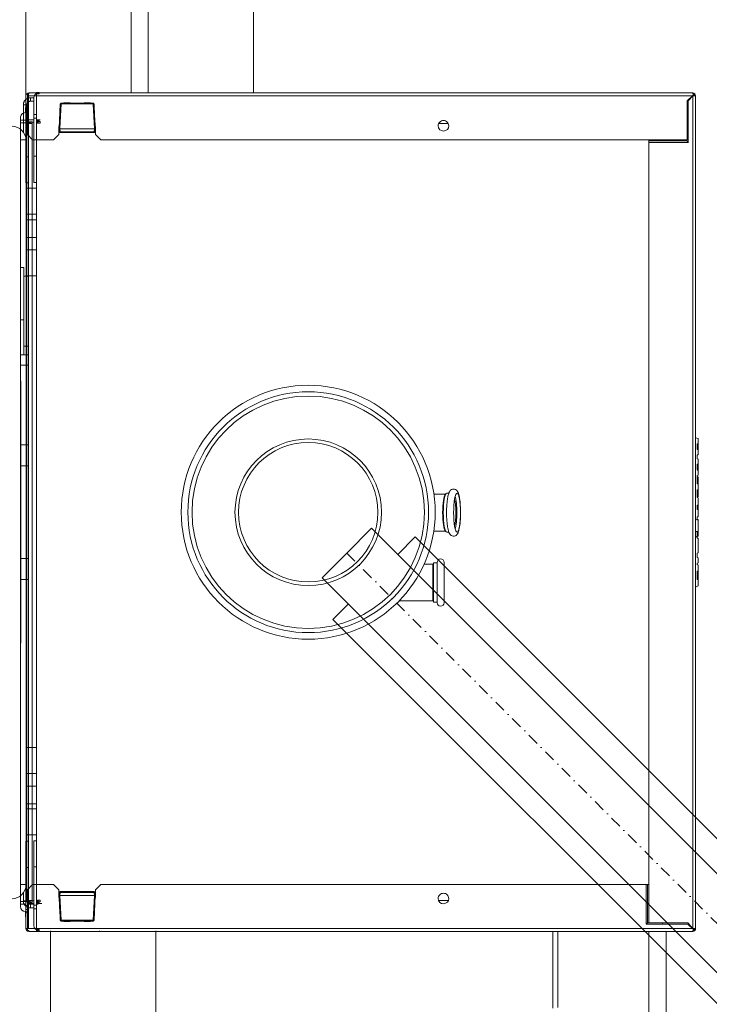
# Model space of a CAD drawing. Header units: millimetres. Extents: x -126271 to -88962, y -179170 to 5194.
# Tile 159 of 163: x -99027 to -98435, y -102318 to -101473. Entities that reach past the tile are written whole.
import ezdxf

# ---------------------------------------------------------------- set-up
doc = ezdxf.new("R2010")
doc.units = ezdxf.units.MM
doc.header["$MEASUREMENT"] = 0
doc.linetypes.add('DASHDOT', pattern=[20, 10, -5, 0, -5])
doc.layers.add('A_Nr_pióra__3', color=7, linetype='Continuous', lineweight=13)
doc.layers.add('Nowe_Wymiarowanie - Ogólne_Nr_pióra__42', color=8, linetype='Continuous', lineweight=25)
doc.layers.add('Nowe_Wymiarowanie - Ogólne', color=7, linetype='Continuous')
doc.layers.add('Nowe_Wymiarowanie - Ogólne_Nr_pióra__81', color=7, linetype='Continuous', lineweight=13, true_color=0x6a6a6a)
doc.styles.add('STYL_AUTOMATYCZNY_1', font='arial.ttf')
doc.dimstyles.new('STYL_AUTOMATYCZNY__1', dxfattribs={"dimtxt": 150, "dimasz": 47.5, "dimexe": 0.18, "dimexo": 0.0625, "dimgap": 0, "dimtad": 1, "dimtih": 1, "dimtoh": 1, "dimdec": 0, "dimlfac": 0.1, "dimzin": 0, "dimdsep": 46, "dimtxsty": 'STYL_AUTOMATYCZNY_1', "dimblk": 'ARROWHEAD_6', "dimblk1": 'ARROWHEAD_6', "dimblk2": 'ARROWHEAD_6', "dimcen": 0.09, "dimse1": 1, "dimse2": 1, "dimclrd": 256, "dimclre": 256, "dimclrt": 8, "dimazin": 0, "dimtfac": 1, "dimtdec": 4, "dimtmove": 0, "dimatfit": 3, "dimfxl": 0, "dimtolj": 1, "dimtzin": 0, "dimarcsym": 0})

# ---------------------------------------------------------------- blocks, each defined once
blk = doc.blocks.new('*D308')
at = {"layer": 'Nowe_Wymiarowanie - Ogólne_Nr_pióra__81', "color": 251, "linetype": 'Continuous', "lineweight": 13, "true_color": 0x6a6a6a}
for p, q in [((-99459.51, -102592.38), (-99459.51, -102498.63)), ((-96449.51, -102592.38), (-96449.51, -102498.63)), ((-99434.51, -102520.51), (-99484.51, -102570.51)), ((-96474.51, -102570.51), (-96424.51, -102520.51)), ((-99459.51, -102545.51), (-96449.51, -102545.51)), ((-96449.51, -102545.51), (-96412.01, -102545.51))]:
    blk.add_line(p, q, dxfattribs=at)
at = {"layer": 'Nowe_Wymiarowanie - Ogólne_Nr_pióra__42', "color": 8, "lineweight": 25, "insert": (-98126.12, -102515.51), "char_height": 150, "attachment_point": 7, "style": 'STYL_AUTOMATYCZNY_1'}
blk.add_mtext('\\A1;{\\pql;\\fArial|b0|i0|c238|p0;\\W1.000000;301}', dxfattribs=at)
blk = doc.blocks.new('ARROWHEAD_6')
at = {"color": 0, "linetype": 'Continuous', "lineweight": 0}
for p, q in [((-0.5, -0.5), (0.5, 0.5)), ((0, 0), (-1, 0))]:
    blk.add_line(p, q, dxfattribs=at)

msp = doc.modelspace()

# ---------------------------------------------------------------- linework, layer by layer
at = {"layer": 'A_Nr_pióra__3', "color": 7, "linetype": 'Continuous', "lineweight": 13}
for p, q in [((-99021.68, -101541.88), (-99021.68, -101364.12)), ((-98931.23, -101535.87), (-98931.23, -101385.87)), ((-98916.68, -101535.87), (-98916.68, -101385.87)), ((-98826.23, -101535.87), (-98826.23, -101385.87)), ((-99017.71, -101540.37), (-99016.38, -101540.37)), ((-99017.71, -101543.37), (-99017.71, -101540.37)), ((-99016.38, -101540.37), (-99015.08, -101540.37)), ((-99015.08, -101540.37), (-99014.71, -101540.37)), ((-99014.71, -101554.62), (-99014.71, -101540.37)), ((-99012.46, -101535.87), (-99012.46, -101536.47)), ((-99012.46, -101535.87), (-99010.21, -101535.87)), ((-99012.46, -101540.37), (-99012.46, -101536.89)), ((-99010.21, -101536.89), (-99012.46, -101536.89)), ((-99012.46, -101540.37), (-99012.46, -101557.32)), ((-99010.21, -101536.47), (-99010.21, -101535.87)), ((-99010.21, -101536.89), (-99010.21, -101536.47)), ((-99023.71, -101546.37), (-99023.71, -101561.37)), ((-99023.71, -101546.37), (-99020.71, -101546.37)), ((-99020.71, -101546.37), (-99020.71, -101561.37)), ((-99017.71, -101543.37), (-99016.38, -101543.37)), ((-99016.38, -101543.37), (-99015.08, -101543.37)), ((-99015.08, -101543.37), (-99014.71, -101543.37)), ((-99020.71, -101559.2), (-99014.71, -101559.2)), ((-99014.71, -101554.62), (-99012.46, -101554.62)), ((-99014.71, -101557.9), (-99014.71, -101554.62)), ((-99012.46, -101557.9), (-99014.71, -101557.9)), ((-99014.71, -101590.62), (-99014.71, -101557.9)), ((-99012.46, -101557.9), (-99012.46, -101557.32)), ((-99012.46, -101562.2), (-99012.46, -101557.9)), ((-99012.46, -101559.2), (-99010.21, -101559.2)), ((-99010.21, -101559.2), (-99009.48, -101559.2)), ((-99010.21, -101559.2), (-99010.21, -101559.29)), ((-99009.46, -101559.2), (-99009.46, -101559.2)), ((-99009.46, -101559.2), (-99009.35, -101559.2)), ((-99009.46, -101559.2), (-99009.46, -101559.2)), ((-99009.46, -101559.2), (-99009.35, -101559.2)), ((-99023.71, -101569.83), (-99023.71, -101561.37)), ((-99020.71, -102214.62), (-99020.71, -101561.37)), ((-99020.71, -101561.45), (-99014.71, -101561.45)), ((-99019.28, -101562.53), (-99019.28, -102229.47)), ((-99012.46, -101561.45), (-99012.36, -101561.45)), ((-99012.46, -101562.2), (-99012.06, -101562.2)), ((-99012.46, -101562.2), (-99012.46, -102228.95)), ((-99012.06, -101562.2), (-99011.7, -101562.2)), ((-99011.7, -101560.79), (-99012, -101560.6)), ((-99011.7, -101560.7), (-99009.46, -101560.7)), ((-99011.7, -101560.7), (-99011.7, -101562.2)), ((-99010.96, -101562.2), (-99010.96, -101560.6)), ((-99010.96, -101562.2), (-99009.46, -101562.2)), ((-99009.46, -101562.2), (-99009.46, -101560.7)), ((-98667.61, -101564.42), (-98667.26, -101566.17)), ((-98667.26, -101566.17), (-98666.25, -101567.82)), ((-98666.25, -101567.82), (-98664.85, -101568.61)), ((-98664.85, -101568.61), (-98663.12, -101568.91)), ((-98663.12, -101568.91), (-98661.37, -101568.56)), ((-98661.37, -101568.56), (-98659.71, -101567.55)), ((-98659.71, -101567.55), (-98658.91, -101566.15)), ((-98658.91, -101566.15), (-98658.61, -101564.42)), ((-99026.35, -101576.42), (-99026.29, -101576.42)), ((-99026.29, -101576.42), (-99026.21, -101576.42)), ((-99026.21, -101576.42), (-99026.13, -101576.42)), ((-99026.13, -101576.42), (-99026.03, -101576.42)), ((-99021.46, -102215.82), (-99021.46, -101576.82)), ((-99021.46, -102215.82), (-99021.46, -101576.82)), ((-98992.98, -101569.59), (-98992.93, -101569.87)), ((-98992.93, -101569.87), (-98992.77, -101570.13)), ((-98992.77, -101570.13), (-98992.54, -101570.26)), ((-98992.54, -101570.26), (-98992.27, -101570.3)), ((-99012.46, -101590.62), (-99014.71, -101590.62)), ((-99014.71, -101613.12), (-99014.71, -101590.62)), ((-99020.71, -101618.07), (-99012.46, -101618.07)), ((-99012.46, -101613.12), (-99014.71, -101613.12)), ((-99012.46, -101640.35), (-99020.71, -101640.35)), ((-99012.46, -101645.03), (-99020.71, -101645.03)), ((-99012.46, -101660.25), (-99020.71, -101660.25)), ((-99012.46, -101670.79), (-99020.71, -101670.79)), ((-99020.71, -101693.07), (-99012.46, -101693.07)), ((-98661.38, -101880.73), (-98671.28, -101880.73)), ((-98658.43, -101879.6), (-98660.33, -101879.6)), ((-98724.91, -101909.91), (-98746.12, -101931.13)), ((-98724.91, -101909.91), (-98383.76, -102251.06)), ((-98661.38, -101912.23), (-98671.39, -101912.23)), ((-98658.43, -101913.35), (-98660.33, -101913.35)), ((-98687.26, -101917.33), (-98702.38, -101932.44)), ((-98687.26, -101917.33), (-98403.76, -102200.83)), ((-98746.12, -101931.13), (-98767.34, -101952.34)), ((-98668.58, -101939.6), (-98671.57, -101939.6)), ((-98671.57, -101973.35), (-98671.57, -101939.6)), ((-98668.58, -101939.22), (-98668.58, -101973.73)), ((-98662.56, -101973.73), (-98662.56, -101939.22)), ((-98672.32, -101940.73), (-98679.74, -101940.73)), ((-98672.32, -101972.23), (-98672.32, -101940.73)), ((-98671.57, -101941.48), (-98672.32, -101941.48)), ((-98767.34, -101952.34), (-98389.03, -102330.64)), ((-98672.32, -101972.23), (-98701.17, -101972.23)), ((-98671.57, -101971.48), (-98672.32, -101971.48)), ((-98668.58, -101973.35), (-98671.57, -101973.35)), ((-98744.81, -101974.87), (-98757.97, -101988.04)), ((-98757.97, -101988.04), (-98412.2, -102333.81)), ((-99020.71, -102098.07), (-99012.46, -102098.07)), ((-99012.46, -102120.41), (-99020.71, -102120.41)), ((-99012.46, -102131.14), (-99020.71, -102131.14)), ((-99012.46, -102146.3), (-99020.71, -102146.3)), ((-99012.46, -102150.73), (-99020.71, -102150.73)), ((-99020.71, -102173.07), (-99012.46, -102173.07)), ((-99012.46, -102178.02), (-99014.71, -102178.02)), ((-99014.71, -102200.52), (-99014.71, -102178.02)), ((-99012.46, -102200.52), (-99014.71, -102200.52)), ((-99014.71, -102233.24), (-99014.71, -102200.52)), ((-99026.3, -102215.6), (-99026.35, -102215.6)), ((-99026.23, -102215.6), (-99026.3, -102215.6)), ((-99026.13, -102215.6), (-99026.23, -102215.6)), ((-99026.03, -102215.6), (-99026.13, -102215.6)), ((-99020.71, -102214.62), (-99020.71, -102229.62)), ((-99020.71, -102214.62), (-99020.71, -102229.62)), ((-99023.71, -102222.82), (-99023.71, -102229.62)), ((-98667.61, -102227.64), (-98667.26, -102229.37)), ((-98658.91, -102229.35), (-98658.61, -102227.64)), ((-99026.35, -102234.38), (-99026, -102236.12)), ((-99026, -102236.12), (-99025, -102237.75)), ((-99020.71, -102229.62), (-99023.71, -102229.62)), ((-99023.71, -102229.7), (-99023.71, -102229.7)), ((-99023.71, -102229.7), (-99023.71, -102231.95)), ((-99023.71, -102231.95), (-99023.24, -102231.95)), ((-99014.71, -102229.7), (-99020.71, -102229.7)), ((-99014.71, -102231.95), (-99019.61, -102231.95)), ((-99017.71, -102232.62), (-99017.71, -102235.62)), ((-99016.38, -102232.62), (-99017.71, -102232.62)), ((-99016.38, -102235.62), (-99017.71, -102235.62)), ((-99015.08, -102232.62), (-99016.38, -102232.62)), ((-99015.08, -102235.62), (-99016.38, -102235.62)), ((-99014.71, -102232.62), (-99015.08, -102232.62)), ((-99014.71, -102235.62), (-99015.08, -102235.62)), ((-99012.46, -102233.24), (-99014.71, -102233.24)), ((-99014.71, -102236.52), (-99014.71, -102233.24)), ((-99012.46, -102233.24), (-99012.46, -102228.95)), ((-99012.06, -102228.95), (-99012.46, -102228.95)), ((-99012.36, -102229.7), (-99012.46, -102229.7)), ((-99010.21, -102231.95), (-99012.46, -102231.95)), ((-99012.43, -102232.62), (-99012.46, -102232.62)), ((-99012.46, -102233.82), (-99012.46, -102233.24)), ((-99012.46, -102233.82), (-99012.46, -102250.77)), ((-99011.05, -102232.62), (-99012.43, -102232.62)), ((-99011.7, -102228.95), (-99012.06, -102228.95)), ((-99012, -102230.54), (-99011.7, -102230.35)), ((-99011.7, -102228.95), (-99011.7, -102230.45)), ((-99009.46, -102230.45), (-99011.7, -102230.45)), ((-99010.96, -102230.54), (-99010.96, -102228.95)), ((-99009.46, -102228.95), (-99010.96, -102228.95)), ((-99010.21, -102231.85), (-99010.21, -102231.95)), ((-99007.96, -102231.95), (-99010.21, -102231.95)), ((-99009.46, -102230.45), (-99009.46, -102228.95)), ((-99009.46, -102231.94), (-99009.46, -102231.95)), ((-99009.35, -102231.95), (-99009.46, -102231.95)), ((-98667.26, -102229.37), (-98666.25, -102231)), ((-98666.25, -102231), (-98664.85, -102231.79)), ((-98664.85, -102231.79), (-98663.12, -102232.08)), ((-98663.12, -102232.08), (-98661.37, -102231.73)), ((-98661.37, -102231.73), (-98659.71, -102230.74)), ((-98659.71, -102230.74), (-98658.91, -102229.35)), ((-99025, -102237.75), (-99023.6, -102238.53)), ((-99023.6, -102238.53), (-99021.87, -102238.82)), ((-99012.46, -102236.52), (-99014.71, -102236.52)), ((-99014.71, -102250.77), (-99014.71, -102236.52)), ((-99012.46, -102254.26), (-99012.46, -102250.77)), ((-98474.96, -102248.6), (-98474.96, -102249.64)), ((-99021.55, -102253.42), (-98449.08, -102253.39)), ((-99012.46, -102254.26), (-99010.21, -102254.26)), ((-99012.46, -102254.67), (-99012.46, -102255.27)), ((-99010.21, -102255.27), (-99012.46, -102255.27)), ((-99010.21, -102254.67), (-99010.21, -102254.26)), ((-99010.21, -102254.67), (-99010.21, -102255.27)), ((-99000.6, -102715.13), (-99000.6, -102255.5)), ((-98958.46, -102255.27), (-98958.46, -102255.87)), ((-98853.46, -102255.87), (-98958.46, -102255.87)), ((-98910.15, -102715.13), (-98910.15, -102255.5)), ((-98569.31, -102321.81), (-98569.31, -102255.81)), ((-98564.81, -102321.06), (-98564.81, -102255.81)), ((-98486.81, -102255.81), (-98486.81, -102398.31)), ((-98471.81, -102255.81), (-98471.81, -102435.81))]:
    msp.add_line(p, q, dxfattribs=at)
at = {"layer": 'A_Nr_pióra__3', "color": 7, "linetype": 'DASHDOT', "lineweight": 13}
msp.add_line((-98746.12, -101931.13), (-98367.82, -102309.43), dxfattribs=at)
at = {"layer": 'A_Nr_pióra__3', "color": 7, "linetype": 'Continuous', "lineweight": 13, "flags": 128}
for points in [[(-99023.71, -101546.37), (-99023.69, -101545.98), (-99023.66, -101545.6), (-99023.6, -101545.22), (-99023.51, -101544.84), (-99023.4, -101544.47), (-99023.27, -101544.11), (-99023.11, -101543.76), (-99022.93, -101543.42), (-99022.73, -101543.09), (-99022.51, -101542.77), (-99022.27, -101542.47), (-99022, -101542.18), (-99021.72, -101541.91), (-99021.42, -101541.65), (-99021.09, -101541.42), (-99020.75, -101541.2), (-99020.39, -101541), (-99020.02, -101540.84), (-99019.65, -101540.69), (-99019.26, -101540.58), (-99018.88, -101540.49), (-99018.49, -101540.42), (-99018.1, -101540.38), (-99017.71, -101540.37)], [(-99021.55, -101551.19), (-99021.55, -101538.63)], [(-99021.55, -101613.47), (-99021.55, -101590.96), (-99021.55, -101558.24), (-99021.55, -101554.97), (-99021.55, -101540.7)], [(-99020.33, -101536.89), (-99020.33, -101538.63), (-99020.33, -101571.89)], [(-99019.12, -101536.89), (-99020.33, -101536.89)], [(-99019.29, -101537.21), (-99019.29, -101540.69), (-99019.29, -101557.66)], [(-99019.29, -101538.62), (-98446.66, -101538.62)], [(-98449.06, -101536.22), (-99019.12, -101536.22)], [(-99019.12, -101536.54), (-99019.12, -101536.22)], [(-99019.12, -101536.54), (-99019.12, -101536.9)], [(-98453.89, -101542.92), (-98449.2, -101538.61)], [(-98453.89, -101576.42), (-98453.89, -101542.92)], [(-98453.12, -101542.2), (-98452.87, -101542.84)], [(-98452.88, -101542.84), (-98452.88, -101578.65)], [(-98449.06, -101538.7), (-98452.87, -101542.83)], [(-98452.77, -101541.88), (-98452.38, -101541.88)], [(-98449.14, -101538.62), (-98452.59, -101541.89)], [(-98452.37, -101542.12), (-98449.06, -101538.63)], [(-98452.37, -101541.88), (-98452.37, -101542.31)], [(-98449.2, -101538.62), (-98449.02, -101538.41), (-98448.91, -101538.23), (-98448.81, -101538.05), (-98448.63, -101537.84), (-98448.49, -101537.7), (-98448.38, -101537.52), (-98448.27, -101537.38), (-98448.17, -101537.2), (-98448.02, -101537.06), (-98447.85, -101536.88)], [(-98449.2, -101538.62), (-98449.2, -101538.59), (-98449.16, -101538.55), (-98449.13, -101538.55), (-98449.06, -101538.55), (-98449.02, -101538.48), (-98449.02, -101538.44), (-98448.98, -101538.44), (-98448.95, -101538.44), (-98448.95, -101538.41), (-98448.91, -101538.41), (-98448.91, -101538.37), (-98448.88, -101538.37)], [(-98449.2, -101538.62), (-98449.16, -101538.62)], [(-98448.87, -101538.41), (-98448.91, -101538.41), (-98448.91, -101538.45), (-98448.95, -101538.45), (-98448.98, -101538.45), (-98448.98, -101538.48), (-98449.05, -101538.48), (-98449.05, -101538.55), (-98449.12, -101538.55), (-98449.12, -101538.59), (-98449.16, -101538.62)], [(-98447.86, -101536.89), (-98449.07, -101536.89)], [(-98449.06, -101536.22), (-98449.06, -101536.54)], [(-98449.06, -101536.89), (-98449.06, -101536.53)], [(-98447.38, -101537.42), (-98447.53, -101537.53), (-98447.7, -101537.67), (-98447.85, -101537.78), (-98448.02, -101537.92), (-98448.17, -101538.03), (-98448.34, -101538.13), (-98448.56, -101538.31), (-98448.7, -101538.42), (-98448.88, -101538.56), (-98449.06, -101538.7)], [(-98449.06, -101538.65), (-98449.06, -101538.61), (-98449.03, -101538.61), (-98449.03, -101538.58), (-98449.03, -101538.54), (-98448.99, -101538.54), (-98448.99, -101538.47), (-98448.96, -101538.47), (-98448.88, -101538.4)], [(-98449.06, -101538.65), (-98449.06, -101538.72)], [(-98449.06, -101538.7), (-98449.06, -102253.3)], [(-98448.87, -101538.38), (-98448.87, -101538.42), (-98448.91, -101538.45), (-98448.95, -101538.45), (-98448.95, -101538.49), (-98448.95, -101538.56), (-98448.98, -101538.56), (-98449.05, -101538.63), (-98449.05, -101538.7)], [(-98447.86, -101537.34), (-98447.86, -101536.88)], [(-98447.84, -101537.42), (-98447.37, -101537.42)], [(-98447.38, -101538.62), (-98447.38, -101537.41)], [(-98446.98, -101538.62), (-98447.37, -101538.62)], [(-98446.98, -101538.62), (-98446.66, -101538.62)], [(-98446.66, -102253.42), (-98446.66, -101538.61)], [(-99021.87, -101553.16), (-99021.87, -101548.61)], [(-99021.87, -101548.63), (-99021.55, -101548.63)], [(-99020.71, -101546.37), (-99020.7, -101546.17), (-99020.68, -101545.97), (-99020.65, -101545.77), (-99020.6, -101545.57), (-99020.54, -101545.38), (-99020.46, -101545.19), (-99020.38, -101545.01), (-99020.28, -101544.83), (-99020.18, -101544.67), (-99020.06, -101544.51), (-99019.94, -101544.36), (-99019.8, -101544.22), (-99019.66, -101544.09), (-99019.51, -101543.97), (-99019.35, -101543.86), (-99019.19, -101543.76), (-99019.02, -101543.67), (-99018.84, -101543.59), (-99018.66, -101543.53), (-99018.48, -101543.47), (-99018.29, -101543.43), (-99018.1, -101543.4), (-99017.9, -101543.38), (-99017.71, -101543.37)], [(-98992.05, -101545.72), (-98993.15, -101566.88), (-98992.98, -101569.58)], [(-98991.3, -101545.72), (-98992.37, -101566.88)], [(-98992.37, -101566.9), (-98962.74, -101566.9), (-98963.85, -101545.73)], [(-98991.3, -101545.05), (-98991.41, -101545.05), (-98991.48, -101545.05), (-98991.62, -101545.09), (-98991.73, -101545.16), (-98991.8, -101545.23), (-98991.87, -101545.3), (-98991.98, -101545.44), (-98991.98, -101545.55), (-98992.02, -101545.62), (-98992.05, -101545.73)], [(-98992.05, -101545.72), (-98992.02, -101545.72), (-98991.98, -101545.72), (-98991.87, -101545.72), (-98991.8, -101545.72), (-98991.73, -101545.72), (-98991.62, -101545.72), (-98991.48, -101545.72), (-98991.41, -101545.72), (-98991.3, -101545.72)], [(-98989.12, -101545.05), (-98989.37, -101545.05), (-98989.58, -101545.05), (-98989.76, -101545.05), (-98989.97, -101545.05), (-98990.22, -101545.05), (-98990.4, -101545.05), (-98990.61, -101545.05), (-98990.86, -101545.05), (-98991.07, -101545.05), (-98991.32, -101545.05)], [(-98991.3, -101545.72), (-98991.3, -101545.04)], [(-98991.3, -101545.72), (-98963.85, -101545.72)], [(-98983.57, -101544.73), (-98989.12, -101544.73)], [(-98989.12, -101544.73), (-98989.12, -101545.3)], [(-98983.57, -101545.32), (-98989.12, -101545.32)], [(-98983.57, -101545.32), (-98983.57, -101544.75)], [(-98971.56, -101545.05), (-98972.77, -101545.05), (-98973.98, -101545.05), (-98975.19, -101545.05), (-98976.4, -101545.05), (-98977.58, -101545.05), (-98978.78, -101545.05), (-98979.96, -101545.05), (-98981.17, -101545.05), (-98982.38, -101545.05), (-98983.55, -101545.05)], [(-98966.02, -101544.73), (-98971.56, -101544.73)], [(-98971.56, -101544.73), (-98971.56, -101545.3)], [(-98966.02, -101545.32), (-98971.56, -101545.32)], [(-98966.02, -101545.32), (-98966.02, -101544.75)], [(-98963.85, -101545.05), (-98964.1, -101545.05), (-98964.28, -101545.05), (-98964.49, -101545.05), (-98964.74, -101545.05), (-98964.96, -101545.05), (-98965.13, -101545.05), (-98965.38, -101545.05), (-98965.6, -101545.05), (-98965.77, -101545.05), (-98966.02, -101545.05)], [(-98963.08, -101545.72), (-98963.12, -101545.61), (-98963.12, -101545.54), (-98963.22, -101545.4), (-98963.26, -101545.33), (-98963.33, -101545.22), (-98963.4, -101545.15), (-98963.54, -101545.08), (-98963.62, -101545.04), (-98963.72, -101545.04), (-98963.86, -101545.04)], [(-98963.85, -101545.05), (-98963.85, -101545.73)], [(-98963.85, -101545.72), (-98963.71, -101545.72), (-98963.61, -101545.72), (-98963.53, -101545.72), (-98963.39, -101545.72), (-98963.32, -101545.72), (-98963.25, -101545.72), (-98963.14, -101545.72), (-98963.07, -101545.72)], [(-98962.02, -101566.9), (-98962.12, -101564.76), (-98962.19, -101562.7), (-98962.34, -101560.57), (-98962.44, -101558.43), (-98962.58, -101556.33), (-98962.69, -101554.2), (-98962.76, -101552.06), (-98962.9, -101550), (-98962.98, -101547.87), (-98963.08, -101545.73)], [(-99026.35, -102234.38), (-99026.35, -102219.33), (-99026.35, -101572.63), (-99026.35, -101557.66)], [(-99026.35, -101559.51), (-99021.55, -101559.51)], [(-99021.87, -101553.16), (-99021.55, -101553.16)], [(-99019.29, -101558.23), (-99021.56, -101558.23)], [(-99021.55, -101554.97), (-99019.28, -101554.97)], [(-99019.29, -101559.51), (-99019.29, -101557.66)], [(-99019.29, -101562.52), (-99019.29, -101559.5)], [(-99012, -101560.6), (-99011.93, -101560.49), (-99011.85, -101560.39), (-99011.77, -101560.28), (-99011.69, -101560.19), (-99011.6, -101560.09), (-99011.51, -101560), (-99011.41, -101559.92), (-99011.31, -101559.84), (-99011.21, -101559.76), (-99011.11, -101559.69), (-99011, -101559.63), (-99010.89, -101559.56), (-99010.78, -101559.51), (-99010.67, -101559.45), (-99010.56, -101559.4), (-99010.44, -101559.36), (-99010.32, -101559.32), (-99010.2, -101559.29), (-99010.08, -101559.26), (-99009.96, -101559.24), (-99009.83, -101559.22), (-99009.71, -101559.21), (-99009.58, -101559.2), (-99009.46, -101559.2)], [(-99009.35, -101559.2), (-99009.42, -101559.2), (-99009.5, -101559.21), (-99009.57, -101559.22), (-99009.64, -101559.24), (-99009.71, -101559.26), (-99009.78, -101559.29), (-99009.84, -101559.32), (-99009.91, -101559.36), (-99009.98, -101559.4), (-99010.04, -101559.45), (-99010.11, -101559.51), (-99010.17, -101559.56), (-99010.24, -101559.62), (-99010.3, -101559.69), (-99010.37, -101559.76), (-99010.43, -101559.84), (-99010.49, -101559.92), (-99010.56, -101560), (-99010.62, -101560.09), (-99010.69, -101560.19), (-99010.76, -101560.28), (-99010.82, -101560.39), (-99010.89, -101560.49), (-99010.96, -101560.6)], [(-99026.35, -101561.8), (-99021.55, -101561.8)], [(-99019.29, -101562.52), (-99018.9, -101562.52)], [(-99018.57, -101562.52), (-99018.89, -101562.52)], [(-99016.33, -101561), (-99018.57, -101561)], [(-99018.57, -101561), (-99018.57, -101562.53)], [(-99017.79, -101560.95), (-99017.79, -101562.51)], [(-99017.79, -101562.52), (-99016.33, -101562.52)], [(-99016.33, -101562.52), (-99016.33, -101560.99)], [(-99016.33, -102229.47), (-99016.33, -101562.53)], [(-98993.14, -101566.5), (-98993.18, -101566.5), (-98993.21, -101566.5), (-98993.25, -101566.5), (-98993.32, -101566.5)], [(-98993.31, -101571.89), (-98993.31, -101565.13)], [(-98993.31, -101565.14), (-98993.06, -101565.14)], [(-98993.06, -101565.16), (-98993.06, -101565.23), (-98993.1, -101565.23), (-98993.14, -101565.23), (-98993.17, -101565.23), (-98993.21, -101565.31), (-98993.24, -101565.31), (-98993.31, -101565.34), (-98993.31, -101565.38)], [(-98993.31, -101566.9), (-98993.13, -101566.9)], [(-98993.14, -101566.9), (-98993.11, -101566.9), (-98993.07, -101566.9), (-98993, -101566.9), (-98992.97, -101566.9), (-98992.93, -101566.9), (-98992.89, -101566.9), (-98992.86, -101566.9), (-98992.82, -101566.9), (-98992.79, -101566.9), (-98992.75, -101566.9), (-98992.68, -101566.9), (-98992.65, -101566.9), (-98992.61, -101566.9), (-98992.54, -101566.9), (-98992.5, -101566.9), (-98992.43, -101566.9), (-98992.36, -101566.9)], [(-98992.26, -101569.59), (-98992.37, -101566.89)], [(-98962.02, -101566.9), (-98962.05, -101566.9), (-98962.09, -101566.9), (-98962.12, -101566.9), (-98962.19, -101566.9), (-98962.26, -101566.9), (-98962.34, -101566.9), (-98962.37, -101566.9), (-98962.41, -101566.9), (-98962.44, -101566.9), (-98962.48, -101566.9), (-98962.51, -101566.9), (-98962.58, -101566.9), (-98962.69, -101566.9), (-98962.73, -101566.9), (-98962.9, -101569.6), (-98962.76, -101569.6), (-98962.69, -101569.6), (-98962.58, -101569.6), (-98962.44, -101569.6), (-98962.37, -101569.6), (-98962.26, -101569.6), (-98962.19, -101569.6), (-98962.12, -101569.6)], [(-98962.04, -101566.5), (-98962.04, -101566.46), (-98962.04, -101566.39), (-98962.04, -101566.32), (-98962.04, -101566.18), (-98962.04, -101566), (-98962.04, -101565.86), (-98962.04, -101565.64), (-98962.08, -101565.47), (-98962.08, -101565.22), (-98962.12, -101565)], [(-98962.04, -101566.5), (-98962.04, -101566.18), (-98962.12, -101565)], [(-98962.12, -101569.59), (-98962.02, -101566.89)], [(-98962.09, -101565.14), (-98961.81, -101565.14)], [(-98961.8, -101565.38), (-98961.87, -101565.38), (-98961.87, -101565.31), (-98961.94, -101565.31), (-98961.98, -101565.31), (-98961.98, -101565.23), (-98962.02, -101565.23), (-98962.05, -101565.2), (-98962.09, -101565.2)], [(-98961.8, -101566.5), (-98961.87, -101566.5), (-98961.94, -101566.5), (-98961.98, -101566.5), (-98962.02, -101566.5), (-98962.05, -101566.5)], [(-98962.02, -101566.9), (-98962.05, -101566.5)], [(-98961.8, -101566.9), (-98962.02, -101566.9)], [(-98961.8, -101565.14), (-98961.8, -101571.89)], [(-98667.1, -101562.52), (-98659.1, -101562.52)], [(-99021.55, -101576.42), (-99026.03, -101576.42)], [(-99020.33, -101571.89), (-99015.84, -101576.44)], [(-99015.84, -101576.42), (-98997.85, -101576.42)], [(-98997.84, -101576.42), (-98993.29, -101571.87)], [(-98992.98, -101569.59), (-98992.91, -101569.59), (-98992.84, -101569.59), (-98992.77, -101569.59), (-98992.7, -101569.59), (-98992.63, -101569.59), (-98992.45, -101569.59), (-98992.38, -101569.59), (-98992.27, -101569.59)], [(-98992.26, -101569.59), (-98962.89, -101569.59), (-98962.89, -101569.66), (-98962.89, -101569.81), (-98962.89, -101569.91), (-98962.89, -101569.98), (-98962.89, -101570.05), (-98962.89, -101570.16), (-98962.89, -101570.23), (-98962.89, -101570.3)], [(-98992.26, -101570.31), (-98992.26, -101570.28), (-98992.26, -101570.24), (-98992.26, -101570.14), (-98992.26, -101570.06), (-98992.26, -101569.99), (-98992.26, -101569.92), (-98992.26, -101569.82), (-98992.26, -101569.67), (-98992.26, -101569.6)], [(-98992.26, -101570.31), (-98962.89, -101570.31)], [(-98961.8, -101571.89), (-98957.29, -101576.44)], [(-98957.29, -101576.44), (-98453.89, -101576.42)], [(-98486.92, -101577.43), (-98486.92, -101576.44)], [(-98454.11, -101576.42), (-98454.11, -101577.42)], [(-98454.11, -101577.43), (-98486.93, -101577.43)], [(-98486.92, -101578.63), (-98486.92, -101577.42)], [(-98486.92, -101578.63), (-98486.92, -102248.59)], [(-98452.88, -101578.63), (-98486.92, -101578.63)], [(-98454.11, -101577.43), (-98452.86, -101578.64)], [(-99019.29, -101590.96), (-99021.56, -101590.96)], [(-99019.29, -101613.47), (-99021.56, -101613.47)], [(-99026.35, -101685.92), (-99023.33, -101685.92)], [(-99023.34, -101685.92), (-99023.34, -101730.98)], [(-99019.29, -101693.44), (-99023.34, -101693.44)], [(-99023.34, -101730.97), (-99026.37, -101730.97)], [(-99023.34, -101760.98), (-99023.34, -101730.96)], [(-99023.34, -101753.46), (-99019.29, -101753.46)], [(-99026.35, -101760.98), (-99023.33, -101760.98)], [(-99019.29, -101760.98), (-99023.34, -101760.98)], [(-99026.35, -101769.97), (-99019.28, -101769.97)], [(-99026.35, -101783.47), (-99026.03, -101783.47)], [(-99026.03, -102008.53), (-99026.03, -101783.46)], [(-99019.29, -101838.23), (-99026.05, -101838.23)], [(-98444.45, -101832.76), (-98446.65, -101832.2)], [(-98445.38, -101837.27), (-98444.46, -101836.99)], [(-98445.38, -101842.15), (-98445.38, -101837.28)], [(-98444.45, -101832.76), (-98444.45, -101836.96), (-98444.45, -101842.3), (-98444.45, -101846.71)], [(-98445.38, -101850.24), (-98445.38, -101846.97)], [(-98444.45, -101842.29), (-98445.37, -101842.15)], [(-98444.45, -101846.72), (-98445.37, -101846.97)], [(-98445.38, -101854.99), (-98444.46, -101854.7)], [(-98445.38, -101859.84), (-98445.38, -101854.97)], [(-98444.45, -101850.48), (-98445.37, -101850.23)], [(-98444.45, -101854.69), (-98444.45, -101850.49)], [(-98444.45, -101854.69), (-98444.45, -101859.99)], [(-99026.03, -101856.26), (-99019.28, -101856.26)], [(-98445.38, -101864.67), (-98444.46, -101864.42)], [(-98444.45, -101860), (-98445.37, -101859.86)], [(-98444.45, -101864.43), (-98444.45, -101859.98)], [(-98445.38, -101871.73), (-98445.38, -101864.66)], [(-98445.38, -101865.41), (-98444.46, -101865.88)], [(-98444.45, -101871.89), (-98445.37, -101871.72)], [(-98444.45, -101865.87), (-98444.45, -101871.88)], [(-98444.45, -101876.64), (-98444.45, -101871.91)], [(-98445.38, -101876.8), (-98444.46, -101876.62)], [(-98445.38, -101883.5), (-98445.38, -101876.81)], [(-98444.45, -101876.64), (-98444.45, -101882.69)], [(-98444.45, -101882.7), (-98445.37, -101883.09)], [(-98444.45, -101883.79), (-98445.37, -101883.51)], [(-98444.45, -101889.82), (-98444.45, -101883.81)], [(-98444.45, -101889.82), (-98444.45, -101891.81), (-98444.45, -101893.91)], [(-98445.38, -101890.01), (-98444.46, -101889.83)], [(-98445.38, -101893.72), (-98445.38, -101890.02)], [(-98445.38, -101891.82), (-98444.46, -101891.82)], [(-98444.45, -101893.9), (-98445.37, -101893.72)], [(-98444.45, -101899.91), (-98444.45, -101893.9)], [(-98446.66, -101902.39), (-98444.46, -101902.99)], [(-98445.38, -101900.17), (-98444.46, -101899.92)], [(-98445.38, -101902.73), (-98445.38, -101900.17)], [(-98444.45, -101902.46), (-98445.37, -101902.21)], [(-98444.45, -101902.46), (-98444.45, -101903)], [(-98444.45, -101903), (-98444.45, -101912.75), (-98444.45, -101916.69)], [(-98446.66, -101912.73), (-98445.38, -101912.73)], [(-98445.38, -101912.73), (-98445.38, -101916.93)], [(-98445.38, -101912.73), (-98444.46, -101912.73)], [(-98446.66, -101917.3), (-98446.59, -101917.26), (-98446.41, -101917.26), (-98446.31, -101917.16), (-98446.2, -101917.16), (-98446.02, -101917.12), (-98445.95, -101917.08), (-98445.77, -101917.05), (-98445.67, -101917.01), (-98445.56, -101917.01), (-98445.38, -101916.94)], [(-98445.38, -101916.92), (-98444.46, -101916.68)], [(-98445.38, -101918.44), (-98445.38, -101916.91)], [(-98444.45, -101918.36), (-98445.37, -101918.11)], [(-98444.45, -101918.69), (-98445.37, -101918.44)], [(-98444.45, -101918.36), (-98444.45, -101918.68), (-98444.45, -101931.06)], [(-98445.38, -101934.85), (-98445.38, -101931.36)], [(-98444.45, -101931.06), (-98445.37, -101931.34)], [(-99019.29, -101935.75), (-99026.05, -101935.75)], [(-98445.38, -101939.86), (-98444.46, -101939.58)], [(-98445.38, -101941.06), (-98445.38, -101939.85)], [(-98444.45, -101935.12), (-98445.37, -101934.83)], [(-98444.45, -101935.12), (-98444.45, -101939.6)], [(-98445.38, -101946.69), (-98444.46, -101946.55)], [(-98445.38, -101953.84), (-98445.38, -101946.69)], [(-98444.45, -101941.52), (-98445.37, -101941.05)], [(-98444.45, -101941.52), (-98444.45, -101946.53), (-98444.45, -101950.26), (-98444.45, -101954), (-98444.45, -101959.4)], [(-99026.03, -101953.76), (-99019.28, -101953.76)], [(-98444.45, -101950.27), (-98445.37, -101950.27)], [(-98444.45, -101954), (-98445.37, -101953.82)], [(-98446.66, -101960.43), (-98444.46, -101959.4)], [(-99026.35, -102008.53), (-99026.03, -102008.53)], [(-99019.29, -102178.52), (-99021.56, -102178.52)], [(-99021.55, -102241.1), (-99021.55, -102237.06), (-99021.55, -102233.76), (-99021.55, -102201.07), (-99021.55, -102178.52)], [(-99019.29, -102201.06), (-99021.56, -102201.06)], [(-99026.03, -102215.6), (-99021.55, -102215.6)], [(-99015.84, -102215.6), (-99020.33, -102220.12)], [(-98997.84, -102215.6), (-99015.84, -102215.6)], [(-98993.31, -102220.11), (-98997.86, -102215.59)], [(-98957.3, -102215.6), (-98961.81, -102220.12)], [(-98486.91, -102215.6), (-98957.3, -102215.6)], [(-98489.07, -102215.6), (-98487.87, -102215.6)], [(-98489.07, -102249.64), (-98489.07, -102215.6)], [(-98487.87, -102215.6), (-98486.91, -102215.6)], [(-98487.87, -102248.44), (-98487.87, -102215.61)], [(-99020.33, -102220.11), (-99020.33, -102253.43)], [(-98993.31, -102226.86), (-98993.31, -102220.1)], [(-98993.31, -102225.12), (-98993.13, -102225.12)], [(-98993.31, -102225.52), (-98993.31, -102225.49), (-98993.27, -102225.49), (-98993.24, -102225.49), (-98993.16, -102225.49), (-98993.13, -102225.49)], [(-98993.31, -102226.62), (-98993.31, -102226.65), (-98993.27, -102226.65), (-98993.24, -102226.69), (-98993.16, -102226.69), (-98993.16, -102226.76), (-98993.13, -102226.76), (-98993.09, -102226.76), (-98993.06, -102226.76), (-98993.06, -102226.83)], [(-98993.06, -102226.86), (-98993.31, -102226.86)], [(-98992.98, -102222.43), (-98993.16, -102225.1)], [(-98993.14, -102225.1), (-98993.11, -102225.1), (-98993.07, -102225.1), (-98993, -102225.1), (-98992.97, -102225.1), (-98992.93, -102225.1), (-98992.89, -102225.1), (-98992.86, -102225.1), (-98992.82, -102225.1), (-98992.79, -102225.1), (-98992.75, -102225.1), (-98992.68, -102225.1), (-98992.65, -102225.1), (-98992.61, -102225.1), (-98992.57, -102225.1), (-98992.54, -102225.1), (-98992.5, -102225.1), (-98992.43, -102225.1), (-98992.36, -102225.1), (-98992.25, -102222.43), (-98992.36, -102222.43), (-98992.43, -102222.39), (-98992.57, -102222.39), (-98992.68, -102222.39), (-98992.79, -102222.39), (-98992.86, -102222.39), (-98992.89, -102222.39), (-98992.97, -102222.39), (-98992.97, -102222.43)], [(-98993.14, -102225.12), (-98993.14, -102225.08)], [(-98993.14, -102225.1), (-98993, -102227.23), (-98992.89, -102229.33), (-98992.82, -102231.43), (-98992.68, -102233.56), (-98992.61, -102235.69), (-98992.5, -102237.83), (-98992.36, -102239.93), (-98992.25, -102242.02), (-98992.11, -102244.16), (-98992.04, -102246.29)], [(-98993.14, -102225.12), (-98993.14, -102225.48)], [(-98993.09, -102225.98), (-98993.09, -102226.05), (-98993.09, -102226.16), (-98993.06, -102226.23), (-98993.06, -102226.33), (-98993.06, -102226.48), (-98993.06, -102226.55), (-98993.06, -102226.69), (-98993.06, -102226.76), (-98993.06, -102226.87), (-98993.06, -102227.01)], [(-98993.09, -102225.98), (-98993.06, -102227.01)], [(-98962.74, -102225.12), (-98992.36, -102225.08), (-98991.3, -102246.28)], [(-98962.9, -102221.71), (-98992.28, -102221.71)], [(-98962.9, -102222.43), (-98992.28, -102222.43), (-98992.28, -102222.32), (-98992.28, -102222.25), (-98992.28, -102222.11), (-98992.28, -102222), (-98992.28, -102221.93), (-98992.28, -102221.82), (-98992.28, -102221.79), (-98992.28, -102221.75), (-98992.28, -102221.72)], [(-98963.85, -102246.28), (-98962.75, -102225.11)], [(-98963.08, -102246.28), (-98962.02, -102225.11), (-98962.12, -102222.41)], [(-98962.9, -102221.71), (-98962.9, -102221.75), (-98962.9, -102221.78), (-98962.9, -102221.85), (-98962.9, -102221.92), (-98962.9, -102221.99), (-98962.9, -102222.1), (-98962.9, -102222.24), (-98962.9, -102222.31), (-98962.9, -102222.42)], [(-98962.12, -102222.43), (-98962.19, -102222.39), (-98962.3, -102222.39), (-98962.37, -102222.39), (-98962.44, -102222.39), (-98962.58, -102222.39), (-98962.69, -102222.39), (-98962.76, -102222.43), (-98962.9, -102222.43)], [(-98962.9, -102222.43), (-98962.72, -102225.13)], [(-98962.02, -102225.12), (-98962.02, -102225.08), (-98962.05, -102225.08), (-98962.09, -102225.08), (-98962.12, -102225.08), (-98962.19, -102225.08), (-98962.26, -102225.08), (-98962.34, -102225.08), (-98962.37, -102225.08), (-98962.41, -102225.08), (-98962.44, -102225.08), (-98962.48, -102225.08), (-98962.51, -102225.08), (-98962.58, -102225.08), (-98962.58, -102225.12), (-98962.66, -102225.12), (-98962.69, -102225.12), (-98962.73, -102225.12)], [(-98962.09, -102226.83), (-98962.06, -102226.83), (-98962.06, -102226.76), (-98962.02, -102226.76), (-98961.95, -102226.76), (-98961.92, -102226.69), (-98961.88, -102226.69), (-98961.84, -102226.65), (-98961.81, -102226.62)], [(-98961.8, -102226.86), (-98962.09, -102226.86)], [(-98962.04, -102225.49), (-98962.01, -102225.49), (-98961.97, -102225.49), (-98961.94, -102225.49), (-98961.87, -102225.49), (-98961.87, -102225.53), (-98961.79, -102225.53)], [(-98961.8, -102225.12), (-98962.02, -102225.12)], [(-98961.8, -102220.11), (-98961.8, -102226.86)], [(-99021.55, -102230.24), (-99026.35, -102230.24)], [(-99021.55, -102232.48), (-99026.35, -102232.48)], [(-99017.71, -102235.62), (-99018.1, -102235.61), (-99018.48, -102235.57), (-99018.86, -102235.51), (-99019.24, -102235.42), (-99019.6, -102235.31), (-99019.96, -102235.18), (-99020.32, -102235.03), (-99020.66, -102234.85), (-99020.99, -102234.65), (-99021.3, -102234.42), (-99021.61, -102234.18), (-99021.9, -102233.92), (-99022.17, -102233.63), (-99022.42, -102233.33), (-99022.66, -102233.01), (-99022.88, -102232.66), (-99023.07, -102232.3), (-99023.24, -102231.94), (-99023.39, -102231.56), (-99023.5, -102231.18), (-99023.59, -102230.79), (-99023.66, -102230.4), (-99023.69, -102230.01), (-99023.71, -102229.62)], [(-99019.29, -102233.76), (-99021.56, -102233.76)], [(-99017.71, -102232.62), (-99017.91, -102232.61), (-99018.11, -102232.59), (-99018.31, -102232.56), (-99018.5, -102232.51), (-99018.7, -102232.45), (-99018.89, -102232.38), (-99019.07, -102232.29), (-99019.25, -102232.2), (-99019.41, -102232.09), (-99019.57, -102231.98), (-99019.72, -102231.85), (-99019.86, -102231.72), (-99019.99, -102231.57), (-99020.11, -102231.42), (-99020.22, -102231.27), (-99020.32, -102231.1), (-99020.41, -102230.93), (-99020.48, -102230.76), (-99020.55, -102230.58), (-99020.61, -102230.39), (-99020.65, -102230.21), (-99020.68, -102230.01), (-99020.7, -102229.82), (-99020.71, -102229.62)], [(-99019.29, -102232.48), (-99019.29, -102229.46)], [(-99019.29, -102234.38), (-99019.29, -102232.49)], [(-99019.29, -102234.38), (-99019.29, -102253.42)], [(-99018.89, -102229.47), (-99019.28, -102229.47)], [(-99018.89, -102229.47), (-99018.57, -102229.47)], [(-99018.57, -102229.47), (-99018.57, -102231)], [(-99018.57, -102230.99), (-99016.33, -102230.99)], [(-99017.79, -102229.47), (-99017.79, -102231.07)], [(-99016.33, -102229.47), (-99017.78, -102229.47)], [(-99016.33, -102230.99), (-99016.33, -102229.46)], [(-99009.46, -102231.95), (-99009.58, -102231.94), (-99009.71, -102231.94), (-99009.83, -102231.92), (-99009.96, -102231.9), (-99010.08, -102231.88), (-99010.2, -102231.85), (-99010.32, -102231.82), (-99010.44, -102231.78), (-99010.55, -102231.74), (-99010.67, -102231.69), (-99010.78, -102231.64), (-99010.89, -102231.58), (-99011, -102231.52), (-99011.11, -102231.45), (-99011.21, -102231.38), (-99011.31, -102231.3), (-99011.41, -102231.22), (-99011.51, -102231.14), (-99011.6, -102231.05), (-99011.68, -102230.96), (-99011.77, -102230.86), (-99011.85, -102230.76), (-99011.93, -102230.65), (-99012, -102230.54)], [(-99010.96, -102230.54), (-99010.89, -102230.65), (-99010.82, -102230.76), (-99010.76, -102230.86), (-99010.69, -102230.96), (-99010.62, -102231.05), (-99010.56, -102231.14), (-99010.5, -102231.22), (-99010.43, -102231.3), (-99010.37, -102231.38), (-99010.3, -102231.45), (-99010.24, -102231.52), (-99010.17, -102231.58), (-99010.11, -102231.64), (-99010.04, -102231.69), (-99009.98, -102231.74), (-99009.91, -102231.78), (-99009.84, -102231.82), (-99009.78, -102231.85), (-99009.71, -102231.88), (-99009.64, -102231.9), (-99009.57, -102231.92), (-99009.5, -102231.94), (-99009.42, -102231.94), (-99009.35, -102231.95)], [(-98659.1, -102229.47), (-98667.1, -102229.47)], [(-99021.55, -102238.83), (-99021.87, -102238.83)], [(-99021.87, -102238.83), (-99021.87, -102243.38)], [(-99021.55, -102243.37), (-99021.87, -102243.37)], [(-99019.29, -102237.07), (-99021.56, -102237.07)], [(-99021.55, -102253.42), (-99021.55, -102240.83)], [(-98992.05, -102246.28), (-98992.02, -102246.38), (-98991.98, -102246.52), (-98991.94, -102246.6), (-98991.87, -102246.7), (-98991.8, -102246.77), (-98991.73, -102246.84), (-98991.62, -102246.92), (-98991.48, -102246.95), (-98991.41, -102246.99), (-98991.3, -102246.99)], [(-98991.3, -102246.28), (-98991.41, -102246.31), (-98991.48, -102246.31), (-98991.62, -102246.31), (-98991.73, -102246.31), (-98991.8, -102246.31), (-98991.87, -102246.31), (-98991.98, -102246.31), (-98992.02, -102246.31), (-98992.05, -102246.31), (-98992.05, -102246.28)], [(-98963.85, -102246.28), (-98991.31, -102246.28)], [(-98991.3, -102247), (-98991.3, -102246.29)], [(-98991.3, -102247), (-98991.09, -102247), (-98990.84, -102247), (-98990.59, -102247), (-98990.38, -102247), (-98990.2, -102247), (-98989.95, -102247), (-98989.74, -102247), (-98989.56, -102247), (-98989.35, -102247), (-98989.1, -102247)], [(-98989.12, -102246.7), (-98989.12, -102247.27)], [(-98989.12, -102246.7), (-98983.57, -102246.7)], [(-98989.12, -102247.26), (-98983.57, -102247.26)], [(-98983.57, -102247.26), (-98983.57, -102246.69)], [(-98983.57, -102247), (-98982.36, -102247), (-98981.19, -102247), (-98979.98, -102247), (-98978.8, -102247), (-98977.59, -102247), (-98976.38, -102247), (-98975.21, -102247), (-98973.97, -102247), (-98972.76, -102247), (-98971.58, -102247)], [(-98971.56, -102246.7), (-98971.56, -102247.27)], [(-98971.56, -102246.7), (-98966.02, -102246.7)], [(-98971.56, -102247.26), (-98966.02, -102247.26)], [(-98966.02, -102247.26), (-98966.02, -102246.69)], [(-98966.02, -102247), (-98965.77, -102247), (-98965.59, -102247), (-98965.38, -102247), (-98965.13, -102247), (-98964.95, -102247), (-98964.74, -102247), (-98964.49, -102247), (-98964.27, -102247), (-98964.1, -102247), (-98963.85, -102247)], [(-98963.08, -102246.28), (-98963.12, -102246.31), (-98963.15, -102246.31), (-98963.26, -102246.31), (-98963.33, -102246.31), (-98963.4, -102246.31), (-98963.54, -102246.31), (-98963.62, -102246.31), (-98963.72, -102246.31), (-98963.86, -102246.28)], [(-98963.85, -102246.28), (-98963.85, -102246.99)], [(-98963.85, -102247), (-98963.71, -102247), (-98963.61, -102246.93), (-98963.53, -102246.93), (-98963.39, -102246.85), (-98963.32, -102246.78), (-98963.25, -102246.71), (-98963.21, -102246.61), (-98963.14, -102246.46), (-98963.14, -102246.39), (-98963.07, -102246.29)], [(-98453.33, -102249.64), (-98489.07, -102249.64), (-98487.87, -102248.43)], [(-98486.92, -102248.44), (-98487.88, -102248.44)], [(-98486.92, -102248.6), (-98453.38, -102248.6)], [(-98453.36, -102248.6), (-98449.06, -102253.29)], [(-98452.69, -102249.39), (-98453.33, -102249.64)], [(-98449.2, -102253.42), (-98453.32, -102249.65)], [(-98452.37, -102250.12), (-98452.76, -102250.12)], [(-98452.61, -102250.12), (-98449.16, -102253.42)], [(-98452.37, -102250.12), (-98452.37, -102249.73)], [(-98449.06, -102253.37), (-98452.37, -102249.89)], [(-99021.55, -102253.42), (-98446.64, -102253.42)], [(-99020.33, -102253.42), (-99020.33, -102255.1)], [(-99020.33, -102255.11), (-99019.12, -102255.11)], [(-98449.06, -102255.83), (-99019.13, -102255.84)], [(-99019.12, -102255.11), (-99019.12, -102255.5)], [(-99019.12, -102255.82), (-99019.12, -102255.5)], [(-98449.06, -102255.11), (-98447.85, -102255.11), (-98448.03, -102254.93), (-98448.17, -102254.82), (-98448.28, -102254.64), (-98448.39, -102254.5), (-98448.49, -102254.32), (-98448.64, -102254.15), (-98448.81, -102254), (-98448.88, -102253.75), (-98449.03, -102253.61), (-98449.2, -102253.43)], [(-98449.14, -102253.42), (-98449.18, -102253.42)], [(-98449.14, -102253.42), (-98449.11, -102253.42), (-98449.11, -102253.46), (-98449.07, -102253.46), (-98449.04, -102253.5), (-98448.97, -102253.53), (-98448.97, -102253.6), (-98448.9, -102253.6), (-98448.86, -102253.6), (-98448.9, -102253.6), (-98448.97, -102253.6), (-98448.97, -102253.53), (-98449.04, -102253.53), (-98449.04, -102253.5), (-98449.07, -102253.5), (-98449.11, -102253.46), (-98449.14, -102253.46), (-98449.18, -102253.46), (-98449.18, -102253.42)], [(-98448.9, -102253.61), (-98448.9, -102253.57), (-98448.97, -102253.57), (-98448.97, -102253.54), (-98448.97, -102253.5), (-98448.97, -102253.43), (-98449.04, -102253.43), (-98449.04, -102253.36), (-98449.08, -102253.36)], [(-98449.06, -102253.29), (-98449.06, -102253.36)], [(-98449.06, -102253.29), (-98449.06, -102253.33), (-98449.03, -102253.33), (-98449.03, -102253.36), (-98449.03, -102253.43), (-98448.99, -102253.43), (-98448.96, -102253.43), (-98448.96, -102253.51), (-98448.96, -102253.54), (-98448.88, -102253.54), (-98448.88, -102253.58), (-98448.88, -102253.61)], [(-98449.06, -102253.29), (-98448.88, -102253.43), (-98448.71, -102253.58), (-98448.56, -102253.68), (-98448.35, -102253.86), (-98448.17, -102254), (-98448.03, -102254.07), (-98447.85, -102254.25), (-98447.71, -102254.32), (-98447.53, -102254.5), (-98447.39, -102254.61), (-98447.39, -102253.43)], [(-98449.06, -102255.5), (-98449.06, -102255.11)], [(-98449.06, -102255.5), (-98449.06, -102255.83)], [(-98447.86, -102255.11), (-98447.86, -102254.71)], [(-98447.84, -102254.62), (-98447.37, -102254.62)], [(-98447.38, -102253.42), (-98446.99, -102253.42)], [(-98446.66, -102253.42), (-98446.98, -102253.42)]]:
    msp.add_lwpolyline(points, dxfattribs=at)
at = {"layer": 'A_Nr_pióra__3', "color": 7, "linetype": 'Continuous', "lineweight": 13}
for radius in [109, 103.34, 99.75, 62.89, 59.85]:
    msp.add_circle((-98779.19, -101896.11), radius, dxfattribs=at)
for centre, radius, start, end in [((-99019.15, -101538.62), 2.39, 89.38177, 179.76942), ((-99010.21, -101540.37), 4.5, 90, 180), ((-98449.1, -101538.66), 2.43, 0.83786, 89.22401), ((-99021.87, -101557.64), 4.48, 89.99012, 180.46281), ((-98663.12, -101564.39), 4.48, 89.99012, 180.46281), ((-98663.11, -101564.41), 4.5, 359.81017, 90.18983), ((-99033.46, -101576.82), 12, 0, 90), ((-99033.46, -101576.82), 12, 0, 90), ((-99009.46, -101562.2), 3, 147.91446, 180), ((-98962.96, -101569.5), 0.832, 274.43044, 353.34304), ((-98665.57, -101939.22), 3.01, 0, 180), ((-98665.57, -101973.73), 3.01, 180, 0), ((-99033.46, -102215.82), 12, 270, 0), ((-99033.46, -102215.82), 12, 270, 0), ((-98992.27, -102222.42), 0.71, 89.92439, 180.07561), ((-98962.97, -102222.52), 0.826, 6.06044, 85.64939), ((-98663.13, -102227.6), 4.47, 89.90449, 180.54844), ((-98663.1, -102227.62), 4.5, 359.72506, 90.27494), ((-99009.46, -102228.95), 3, 180, 212.08554), ((-99019.25, -102240.81), 2.32, 117.6262, 181.01924), ((-99010.21, -102250.77), 4.5, 180, 270), ((-99019.13, -102253.42), 2.42, 180.06019, 269.93981), ((-98449.08, -102253.39), 2.44, 270.43221, 359.68203)]:
    msp.add_arc(centre, radius, start, end, dxfattribs=at)
for centre, major_axis, start_param, end_param in [((-98661.07, -101896.48), (0, -15.75), 3.280949, 6.143829), ((-98660.33, -101896.48), (0, -16.87), 3.141593, 6.283185), ((-98661.07, -101896.48), (0, -15), 3.474282, 5.950496), ((-98654.59, -101896.48), (0, -12.75), 0.458638, 2.682955), ((-98654.59, -101896.48), (0, -16.87), 0.564538, 2.577054)]:
    msp.add_ellipse(centre, major_axis=major_axis, ratio=0.173648, start_param=start_param, end_param=end_param, dxfattribs=at)
msp.add_ellipse((-98651.45, -101896.48), major_axis=(0, -16.87), ratio=0.173648, dxfattribs=at)
msp.add_open_spline([(-98658.35, -101913.56), (-98658.12, -101914.11), (-98657.84, -101914.66), (-98657.46, -101915.15), (-98657.22, -101915.46), (-98656.93, -101915.76), (-98656.56, -101916.03), (-98656.05, -101916.4), (-98655.48, -101916.63), (-98654.88, -101916.71), (-98654.28, -101916.79), (-98653.67, -101916.71), (-98653.11, -101916.49), (-98652.81, -101916.37), (-98652.53, -101916.21), (-98652.29, -101916.04), (-98651.99, -101915.82), (-98651.74, -101915.58), (-98651.52, -101915.33), (-98651.07, -101914.8), (-98650.77, -101914.22), (-98650.56, -101913.74), (-98650.3, -101913.14), (-98650.03, -101912.36), (-98649.77, -101911.32), (-98649.58, -101910.52), (-98649.41, -101909.66), (-98649.25, -101908.7), (-98648.94, -101906.79), (-98648.72, -101904.61), (-98648.58, -101902.23), (-98648.44, -101899.94), (-98648.39, -101897.53), (-98648.42, -101895.13), (-98648.45, -101892.75), (-98648.57, -101890.44), (-98648.76, -101888.3), (-98648.92, -101886.44), (-98649.14, -101884.77), (-98649.42, -101883.29), (-98649.58, -101882.43), (-98649.76, -101881.65), (-98649.96, -101880.94), (-98650.2, -101880.09), (-98650.45, -101879.43), (-98650.71, -101878.89), (-98650.82, -101878.67), (-98650.95, -101878.44), (-98651.08, -101878.22), (-98651.3, -101877.89), (-98651.56, -101877.54), (-98651.91, -101877.23), (-98652.42, -101876.75), (-98653, -101876.45), (-98653.6, -101876.31), (-98654.18, -101876.17), (-98654.79, -101876.18), (-98655.36, -101876.34), (-98655.91, -101876.49), (-98656.46, -101876.79), (-98656.95, -101877.24), (-98657.18, -101877.46), (-98657.37, -101877.69), (-98657.54, -101877.92), (-98657.9, -101878.41), (-98658.17, -101878.95), (-98658.4, -101879.5), (-98658.68, -101880.22), (-98658.97, -101881.14), (-98659.24, -101882.41), (-98659.49, -101883.56), (-98659.7, -101884.85), (-98659.87, -101886.29), (-98660.12, -101888.36), (-98660.29, -101890.65), (-98660.37, -101893.07), (-98660.45, -101895.43), (-98660.44, -101897.84), (-98660.36, -101900.18), (-98660.27, -101902.52), (-98660.1, -101904.74), (-98659.86, -101906.73), (-98659.74, -101907.76), (-98659.59, -101908.72), (-98659.43, -101909.6), (-98659.27, -101910.47), (-98659.09, -101911.25), (-98658.89, -101911.96), (-98658.73, -101912.54), (-98658.55, -101913.07), (-98658.35, -101913.56)], degree=3, knots=[0, 0, 0, 0, 1, 1, 1, 2, 2, 2, 3, 3, 3, 4, 4, 4, 5, 5, 5, 6, 6, 6, 7, 7, 7, 8, 8, 8, 9, 9, 9, 10, 10, 10, 11, 11, 11, 12, 12, 12, 13, 13, 13, 14, 14, 14, 15, 15, 15, 16, 16, 16, 17, 17, 17, 18, 18, 18, 19, 19, 19, 20, 20, 20, 21, 21, 21, 22, 22, 22, 23, 23, 23, 24, 24, 24, 25, 25, 25, 26, 26, 26, 27, 27, 27, 28, 28, 28, 29, 29, 29, 30, 30, 30, 30], dxfattribs=at)

# ---------------------------------------------------------------- dimensions: what is measured, and where the dimension line sits
at = {"layer": 'Nowe_Wymiarowanie - Ogólne', "color": 251, "linetype": 'Continuous', "lineweight": 13, "true_color": 0x6a6a6a}
dim = msp.add_linear_dim(base=(-96449.51, -102545.51), p1=(-99459.51, -100286.62), p2=(-96449.51, -102826.62), dimstyle='STYL_AUTOMATYCZNY__1', dxfattribs=at)
dim.commit()
dim.dimension.update_dxf_attribs({"geometry": '*D308', "text_midpoint": (-97954.89, -102440.51), "dimtype": 160})

doc.saveas('drawing.dxf')
